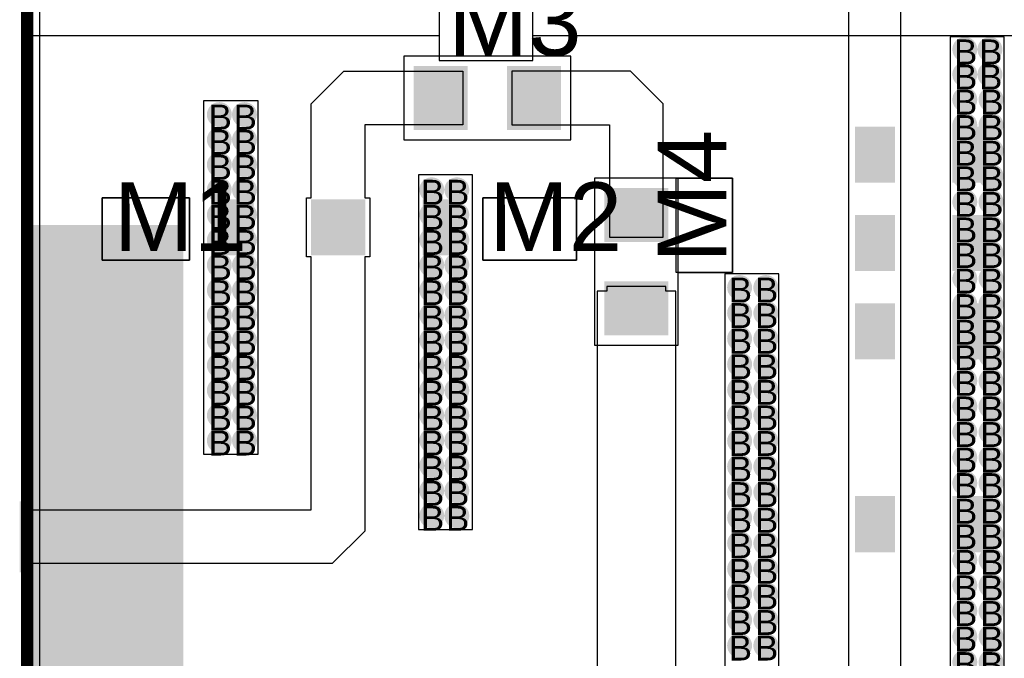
# Model space of a CAD drawing. Header units: millimetres. Extents: x -0.78 to 4.25, y -4.49 to 2.54.
# Tile 8 of 32: x -0.01 to 0.78, y 1.28 to 1.79. Entities that reach past the tile are written whole.
import ezdxf

# ---------------------------------------------------------------- set-up
doc = ezdxf.new("R2010")
doc.units = ezdxf.units.MM
doc.header["$MEASUREMENT"] = 0
for name, color, linetype in [('BottomLayer', 5, 'Continuous'), ('BottomSolder', 6, 'Continuous'), ('DrillDrawing', 1, 'Continuous'), ('Mechanical1', 6, 'Continuous'), ('TopLayer', 1, 'Continuous'), ('TopOverlay', 2, 'Continuous'), ('TopSolder', 216, 'Continuous')]:
    doc.layers.add(name, color=color, linetype=linetype)
doc.styles.add('Arial', font='txt', dxfattribs={"height": 0.2})

msp = doc.modelspace()

# ---------------------------------------------------------------- hatches: boundary and pattern name
at = {"layer": 'BottomLayer'}
h = msp.add_hatch(color=5, dxfattribs=at)
edge = h.paths.add_edge_path()
edge.add_arc((0.75118, 1.76388), 0.01, 0, 360)
h = msp.add_hatch(color=5, dxfattribs=at)
edge = h.paths.add_edge_path()
edge.add_arc((0.77128, 1.76388), 0.01, 0, 360)
h = msp.add_hatch(color=5, dxfattribs=at)
edge = h.paths.add_edge_path()
edge.add_arc((0.75118, 1.74378), 0.01, 0, 360)
h = msp.add_hatch(color=5, dxfattribs=at)
edge = h.paths.add_edge_path()
edge.add_arc((0.77128, 1.74378), 0.01, 0, 360)
h = msp.add_hatch(color=5, dxfattribs=at)
edge = h.paths.add_edge_path()
edge.add_arc((0.75118, 1.72368), 0.01, 0, 360)
h = msp.add_hatch(color=5, dxfattribs=at)
edge = h.paths.add_edge_path()
edge.add_arc((0.77218, 1.72368), 0.01, 0, 360)
h = msp.add_hatch(color=5, dxfattribs=at)
edge = h.paths.add_edge_path()
edge.add_arc((0.15397, 1.71162), 0.01, 0, 360)
h = msp.add_hatch(color=5, dxfattribs=at)
edge = h.paths.add_edge_path()
edge.add_arc((0.17407, 1.71162), 0.01, 0, 360)
h = msp.add_hatch(color=5, dxfattribs=at)
edge = h.paths.add_edge_path()
edge.add_arc((0.75118, 1.70318), 0.01, 0, 360)
h = msp.add_hatch(color=5, dxfattribs=at)
edge = h.paths.add_edge_path()
edge.add_arc((0.77218, 1.70318), 0.01, 0, 360)
h = msp.add_hatch(color=5, dxfattribs=at)
edge = h.paths.add_edge_path()
edge.add_arc((0.15397, 1.69152), 0.01, 0, 360)
h = msp.add_hatch(color=5, dxfattribs=at)
edge = h.paths.add_edge_path()
edge.add_arc((0.17407, 1.69152), 0.01, 0, 360)
h = msp.add_hatch(color=5, dxfattribs=at)
edge = h.paths.add_edge_path()
edge.add_arc((0.75118, 1.68268), 0.01, 0, 360)
h = msp.add_hatch(color=5, dxfattribs=at)
edge = h.paths.add_edge_path()
edge.add_arc((0.77218, 1.68268), 0.01, 0, 360)
h = msp.add_hatch(color=5, dxfattribs=at)
edge = h.paths.add_edge_path()
edge.add_arc((0.15397, 1.67142), 0.01, 0, 360)
h = msp.add_hatch(color=5, dxfattribs=at)
edge = h.paths.add_edge_path()
edge.add_arc((0.17407, 1.67142), 0.01, 0, 360)
h = msp.add_hatch(color=5, dxfattribs=at)
edge = h.paths.add_edge_path()
edge.add_arc((0.75118, 1.66218), 0.01, 0, 360)
h = msp.add_hatch(color=5, dxfattribs=at)
edge = h.paths.add_edge_path()
edge.add_arc((0.77218, 1.66218), 0.01, 0, 360)
h = msp.add_hatch(color=5, dxfattribs=at)
edge = h.paths.add_edge_path()
edge.add_arc((0.15397, 1.65132), 0.01, 0, 360)
h = msp.add_hatch(color=5, dxfattribs=at)
edge = h.paths.add_edge_path()
edge.add_arc((0.17407, 1.65132), 0.01, 0, 360)
h = msp.add_hatch(color=5, dxfattribs=at)
edge = h.paths.add_edge_path()
edge.add_arc((0.32412, 1.65132), 0.01, 0, 360)
h = msp.add_hatch(color=5, dxfattribs=at)
edge = h.paths.add_edge_path()
edge.add_arc((0.34422, 1.65132), 0.01, 0, 360)
h = msp.add_hatch(color=5, dxfattribs=at)
edge = h.paths.add_edge_path()
edge.add_arc((0.75118, 1.64168), 0.01, 0, 360)
h = msp.add_hatch(color=5, dxfattribs=at)
edge = h.paths.add_edge_path()
edge.add_arc((0.77218, 1.64168), 0.01, 0, 360)
h = msp.add_hatch(color=5, dxfattribs=at)
edge = h.paths.add_edge_path()
edge.add_arc((0.15397, 1.63122), 0.01, 0, 360)
h = msp.add_hatch(color=5, dxfattribs=at)
edge = h.paths.add_edge_path()
edge.add_arc((0.17407, 1.63122), 0.01, 0, 360)
h = msp.add_hatch(color=5, dxfattribs=at)
edge = h.paths.add_edge_path()
edge.add_arc((0.32412, 1.63122), 0.01, 0, 360)
h = msp.add_hatch(color=5, dxfattribs=at)
edge = h.paths.add_edge_path()
edge.add_arc((0.34422, 1.63122), 0.01, 0, 360)
h = msp.add_hatch(color=5, dxfattribs=at)
edge = h.paths.add_edge_path()
edge.add_arc((0.75118, 1.62118), 0.01, 0, 360)
h = msp.add_hatch(color=5, dxfattribs=at)
edge = h.paths.add_edge_path()
edge.add_arc((0.77218, 1.62118), 0.01, 0, 360)
msp.add_hatch(color=5, dxfattribs=at).paths.add_polyline_path([(-0.005, 1.62314), (0.125, 1.62314), (0.125, 1.12314), (-0.005, 1.12314)])
h = msp.add_hatch(color=5, dxfattribs=at)
edge = h.paths.add_edge_path()
edge.add_arc((0.15397, 1.61112), 0.01, 0, 360)
h = msp.add_hatch(color=5, dxfattribs=at)
edge = h.paths.add_edge_path()
edge.add_arc((0.17407, 1.61112), 0.01, 0, 360)
h = msp.add_hatch(color=5, dxfattribs=at)
edge = h.paths.add_edge_path()
edge.add_arc((0.32412, 1.61112), 0.01, 0, 360)
h = msp.add_hatch(color=5, dxfattribs=at)
edge = h.paths.add_edge_path()
edge.add_arc((0.34422, 1.61112), 0.01, 0, 360)
h = msp.add_hatch(color=5, dxfattribs=at)
edge = h.paths.add_edge_path()
edge.add_arc((0.75118, 1.60068), 0.01, 0, 360)
h = msp.add_hatch(color=5, dxfattribs=at)
edge = h.paths.add_edge_path()
edge.add_arc((0.77218, 1.60068), 0.01, 0, 360)
h = msp.add_hatch(color=5, dxfattribs=at)
edge = h.paths.add_edge_path()
edge.add_arc((0.15397, 1.59102), 0.01, 0, 360)
h = msp.add_hatch(color=5, dxfattribs=at)
edge = h.paths.add_edge_path()
edge.add_arc((0.17407, 1.59102), 0.01, 0, 360)
h = msp.add_hatch(color=5, dxfattribs=at)
edge = h.paths.add_edge_path()
edge.add_arc((0.32412, 1.59102), 0.01, 0, 360)
h = msp.add_hatch(color=5, dxfattribs=at)
edge = h.paths.add_edge_path()
edge.add_arc((0.34422, 1.59102), 0.01, 0, 360)
h = msp.add_hatch(color=5, dxfattribs=at)
edge = h.paths.add_edge_path()
edge.add_arc((0.75118, 1.58018), 0.01, 0, 360)
h = msp.add_hatch(color=5, dxfattribs=at)
edge = h.paths.add_edge_path()
edge.add_arc((0.77218, 1.58018), 0.01, 0, 360)
h = msp.add_hatch(color=5, dxfattribs=at)
edge = h.paths.add_edge_path()
edge.add_arc((0.15397, 1.57092), 0.01, 0, 360)
h = msp.add_hatch(color=5, dxfattribs=at)
edge = h.paths.add_edge_path()
edge.add_arc((0.17407, 1.57092), 0.01, 0, 360)
h = msp.add_hatch(color=5, dxfattribs=at)
edge = h.paths.add_edge_path()
edge.add_arc((0.32412, 1.57092), 0.01, 0, 360)
h = msp.add_hatch(color=5, dxfattribs=at)
edge = h.paths.add_edge_path()
edge.add_arc((0.34422, 1.57092), 0.01, 0, 360)
h = msp.add_hatch(color=5, dxfattribs=at)
edge = h.paths.add_edge_path()
edge.add_arc((0.57075, 1.57299), 0.01, 0, 360)
h = msp.add_hatch(color=5, dxfattribs=at)
edge = h.paths.add_edge_path()
edge.add_arc((0.59175, 1.57299), 0.01, 0, 360)
h = msp.add_hatch(color=5, dxfattribs=at)
edge = h.paths.add_edge_path()
edge.add_arc((0.57075, 1.55249), 0.01, 0, 360)
h = msp.add_hatch(color=5, dxfattribs=at)
edge = h.paths.add_edge_path()
edge.add_arc((0.59175, 1.55249), 0.01, 0, 360)
h = msp.add_hatch(color=5, dxfattribs=at)
edge = h.paths.add_edge_path()
edge.add_arc((0.75118, 1.55968), 0.01, 0, 360)
h = msp.add_hatch(color=5, dxfattribs=at)
edge = h.paths.add_edge_path()
edge.add_arc((0.77218, 1.55968), 0.01, 0, 360)
h = msp.add_hatch(color=5, dxfattribs=at)
edge = h.paths.add_edge_path()
edge.add_arc((0.15397, 1.55082), 0.01, 0, 360)
h = msp.add_hatch(color=5, dxfattribs=at)
edge = h.paths.add_edge_path()
edge.add_arc((0.17407, 1.55082), 0.01, 0, 360)
h = msp.add_hatch(color=5, dxfattribs=at)
edge = h.paths.add_edge_path()
edge.add_arc((0.32412, 1.55082), 0.01, 0, 360)
h = msp.add_hatch(color=5, dxfattribs=at)
edge = h.paths.add_edge_path()
edge.add_arc((0.34422, 1.55082), 0.01, 0, 360)
h = msp.add_hatch(color=5, dxfattribs=at)
edge = h.paths.add_edge_path()
edge.add_arc((0.75118, 1.53918), 0.01, 0, 360)
h = msp.add_hatch(color=5, dxfattribs=at)
edge = h.paths.add_edge_path()
edge.add_arc((0.77218, 1.53918), 0.01, 0, 360)
h = msp.add_hatch(color=5, dxfattribs=at)
edge = h.paths.add_edge_path()
edge.add_arc((0.15397, 1.53072), 0.01, 0, 360)
h = msp.add_hatch(color=5, dxfattribs=at)
edge = h.paths.add_edge_path()
edge.add_arc((0.17407, 1.53072), 0.01, 0, 360)
h = msp.add_hatch(color=5, dxfattribs=at)
edge = h.paths.add_edge_path()
edge.add_arc((0.32412, 1.53072), 0.01, 0, 360)
h = msp.add_hatch(color=5, dxfattribs=at)
edge = h.paths.add_edge_path()
edge.add_arc((0.34422, 1.53072), 0.01, 0, 360)
h = msp.add_hatch(color=5, dxfattribs=at)
edge = h.paths.add_edge_path()
edge.add_arc((0.57075, 1.53199), 0.01, 0, 360)
h = msp.add_hatch(color=5, dxfattribs=at)
edge = h.paths.add_edge_path()
edge.add_arc((0.59175, 1.53199), 0.01, 0, 360)
h = msp.add_hatch(color=5, dxfattribs=at)
edge = h.paths.add_edge_path()
edge.add_arc((0.75118, 1.51868), 0.01, 0, 360)
h = msp.add_hatch(color=5, dxfattribs=at)
edge = h.paths.add_edge_path()
edge.add_arc((0.77218, 1.51868), 0.01, 0, 360)
h = msp.add_hatch(color=5, dxfattribs=at)
edge = h.paths.add_edge_path()
edge.add_arc((0.15397, 1.51062), 0.01, 0, 360)
h = msp.add_hatch(color=5, dxfattribs=at)
edge = h.paths.add_edge_path()
edge.add_arc((0.17407, 1.51062), 0.01, 0, 360)
h = msp.add_hatch(color=5, dxfattribs=at)
edge = h.paths.add_edge_path()
edge.add_arc((0.32412, 1.51062), 0.01, 0, 360)
h = msp.add_hatch(color=5, dxfattribs=at)
edge = h.paths.add_edge_path()
edge.add_arc((0.34422, 1.51062), 0.01, 0, 360)
h = msp.add_hatch(color=5, dxfattribs=at)
edge = h.paths.add_edge_path()
edge.add_arc((0.57075, 1.51149), 0.01, 0, 360)
h = msp.add_hatch(color=5, dxfattribs=at)
edge = h.paths.add_edge_path()
edge.add_arc((0.59175, 1.51149), 0.01, 0, 360)
h = msp.add_hatch(color=5, dxfattribs=at)
edge = h.paths.add_edge_path()
edge.add_arc((0.75118, 1.49818), 0.01, 0, 360)
h = msp.add_hatch(color=5, dxfattribs=at)
edge = h.paths.add_edge_path()
edge.add_arc((0.77218, 1.49818), 0.01, 0, 360)
h = msp.add_hatch(color=5, dxfattribs=at)
edge = h.paths.add_edge_path()
edge.add_arc((0.15397, 1.49052), 0.01, 0, 360)
h = msp.add_hatch(color=5, dxfattribs=at)
edge = h.paths.add_edge_path()
edge.add_arc((0.17407, 1.49052), 0.01, 0, 360)
h = msp.add_hatch(color=5, dxfattribs=at)
edge = h.paths.add_edge_path()
edge.add_arc((0.32412, 1.49052), 0.01, 0, 360)
h = msp.add_hatch(color=5, dxfattribs=at)
edge = h.paths.add_edge_path()
edge.add_arc((0.34422, 1.49052), 0.01, 0, 360)
h = msp.add_hatch(color=5, dxfattribs=at)
edge = h.paths.add_edge_path()
edge.add_arc((0.57075, 1.49099), 0.01, 0, 360)
h = msp.add_hatch(color=5, dxfattribs=at)
edge = h.paths.add_edge_path()
edge.add_arc((0.59175, 1.49099), 0.01, 0, 360)
h = msp.add_hatch(color=5, dxfattribs=at)
edge = h.paths.add_edge_path()
edge.add_arc((0.75118, 1.47768), 0.01, 0, 360)
h = msp.add_hatch(color=5, dxfattribs=at)
edge = h.paths.add_edge_path()
edge.add_arc((0.77218, 1.47768), 0.01, 0, 360)
h = msp.add_hatch(color=5, dxfattribs=at)
edge = h.paths.add_edge_path()
edge.add_arc((0.15397, 1.47042), 0.01, 0, 360)
h = msp.add_hatch(color=5, dxfattribs=at)
edge = h.paths.add_edge_path()
edge.add_arc((0.17407, 1.47042), 0.01, 0, 360)
h = msp.add_hatch(color=5, dxfattribs=at)
edge = h.paths.add_edge_path()
edge.add_arc((0.32412, 1.47042), 0.01, 0, 360)
h = msp.add_hatch(color=5, dxfattribs=at)
edge = h.paths.add_edge_path()
edge.add_arc((0.34422, 1.47042), 0.01, 0, 360)
h = msp.add_hatch(color=5, dxfattribs=at)
edge = h.paths.add_edge_path()
edge.add_arc((0.57075, 1.47049), 0.01, 0, 360)
h = msp.add_hatch(color=5, dxfattribs=at)
edge = h.paths.add_edge_path()
edge.add_arc((0.59175, 1.47049), 0.01, 0, 360)
h = msp.add_hatch(color=5, dxfattribs=at)
edge = h.paths.add_edge_path()
edge.add_arc((0.15397, 1.45032), 0.01, 0, 360)
h = msp.add_hatch(color=5, dxfattribs=at)
edge = h.paths.add_edge_path()
edge.add_arc((0.17407, 1.45032), 0.01, 0, 360)
h = msp.add_hatch(color=5, dxfattribs=at)
edge = h.paths.add_edge_path()
edge.add_arc((0.32412, 1.45032), 0.01, 0, 360)
h = msp.add_hatch(color=5, dxfattribs=at)
edge = h.paths.add_edge_path()
edge.add_arc((0.34422, 1.45032), 0.01, 0, 360)
h = msp.add_hatch(color=5, dxfattribs=at)
edge = h.paths.add_edge_path()
edge.add_arc((0.57075, 1.44999), 0.01, 0, 360)
h = msp.add_hatch(color=5, dxfattribs=at)
edge = h.paths.add_edge_path()
edge.add_arc((0.59175, 1.44999), 0.01, 0, 360)
h = msp.add_hatch(color=5, dxfattribs=at)
edge = h.paths.add_edge_path()
edge.add_arc((0.75118, 1.45718), 0.01, 0, 360)
h = msp.add_hatch(color=5, dxfattribs=at)
edge = h.paths.add_edge_path()
edge.add_arc((0.77218, 1.45718), 0.01, 0, 360)
h = msp.add_hatch(color=5, dxfattribs=at)
edge = h.paths.add_edge_path()
edge.add_arc((0.75118, 1.43668), 0.01, 0, 360)
h = msp.add_hatch(color=5, dxfattribs=at)
edge = h.paths.add_edge_path()
edge.add_arc((0.77218, 1.43668), 0.01, 0, 360)
h = msp.add_hatch(color=5, dxfattribs=at)
edge = h.paths.add_edge_path()
edge.add_arc((0.32412, 1.43022), 0.01, 0, 360)
h = msp.add_hatch(color=5, dxfattribs=at)
edge = h.paths.add_edge_path()
edge.add_arc((0.34422, 1.43022), 0.01, 0, 360)
h = msp.add_hatch(color=5, dxfattribs=at)
edge = h.paths.add_edge_path()
edge.add_arc((0.57075, 1.42949), 0.01, 0, 360)
h = msp.add_hatch(color=5, dxfattribs=at)
edge = h.paths.add_edge_path()
edge.add_arc((0.59175, 1.42949), 0.01, 0, 360)
h = msp.add_hatch(color=5, dxfattribs=at)
edge = h.paths.add_edge_path()
edge.add_arc((0.32412, 1.41012), 0.01, 0, 360)
h = msp.add_hatch(color=5, dxfattribs=at)
edge = h.paths.add_edge_path()
edge.add_arc((0.34422, 1.41012), 0.01, 0, 360)
h = msp.add_hatch(color=5, dxfattribs=at)
edge = h.paths.add_edge_path()
edge.add_arc((0.75118, 1.41618), 0.01, 0, 360)
h = msp.add_hatch(color=5, dxfattribs=at)
edge = h.paths.add_edge_path()
edge.add_arc((0.77218, 1.41618), 0.01, 0, 360)
h = msp.add_hatch(color=5, dxfattribs=at)
edge = h.paths.add_edge_path()
edge.add_arc((0.57075, 1.40899), 0.01, 0, 360)
h = msp.add_hatch(color=5, dxfattribs=at)
edge = h.paths.add_edge_path()
edge.add_arc((0.59175, 1.40899), 0.01, 0, 360)
h = msp.add_hatch(color=5, dxfattribs=at)
edge = h.paths.add_edge_path()
edge.add_arc((0.75118, 1.39568), 0.01, 0, 360)
h = msp.add_hatch(color=5, dxfattribs=at)
edge = h.paths.add_edge_path()
edge.add_arc((0.77218, 1.39568), 0.01, 0, 360)
h = msp.add_hatch(color=5, dxfattribs=at)
edge = h.paths.add_edge_path()
edge.add_arc((0.32412, 1.39002), 0.01, 0, 360)
h = msp.add_hatch(color=5, dxfattribs=at)
edge = h.paths.add_edge_path()
edge.add_arc((0.34422, 1.39002), 0.01, 0, 360)
h = msp.add_hatch(color=5, dxfattribs=at)
edge = h.paths.add_edge_path()
edge.add_arc((0.57075, 1.38849), 0.01, 0, 360)
h = msp.add_hatch(color=5, dxfattribs=at)
edge = h.paths.add_edge_path()
edge.add_arc((0.59175, 1.38849), 0.01, 0, 360)
h = msp.add_hatch(color=5, dxfattribs=at)
edge = h.paths.add_edge_path()
edge.add_arc((0.75118, 1.37518), 0.01, 0, 360)
h = msp.add_hatch(color=5, dxfattribs=at)
edge = h.paths.add_edge_path()
edge.add_arc((0.77218, 1.37518), 0.01, 0, 360)
h = msp.add_hatch(color=5, dxfattribs=at)
edge = h.paths.add_edge_path()
edge.add_arc((0.57075, 1.36799), 0.01, 0, 360)
h = msp.add_hatch(color=5, dxfattribs=at)
edge = h.paths.add_edge_path()
edge.add_arc((0.59175, 1.36799), 0.01, 0, 360)
h = msp.add_hatch(color=5, dxfattribs=at)
edge = h.paths.add_edge_path()
edge.add_arc((0.75118, 1.35468), 0.01, 0, 360)
h = msp.add_hatch(color=5, dxfattribs=at)
edge = h.paths.add_edge_path()
edge.add_arc((0.77218, 1.35468), 0.01, 0, 360)
h = msp.add_hatch(color=5, dxfattribs=at)
edge = h.paths.add_edge_path()
edge.add_arc((0.57075, 1.34749), 0.01, 0, 360)
h = msp.add_hatch(color=5, dxfattribs=at)
edge = h.paths.add_edge_path()
edge.add_arc((0.59175, 1.34749), 0.01, 0, 360)
h = msp.add_hatch(color=5, dxfattribs=at)
edge = h.paths.add_edge_path()
edge.add_arc((0.75118, 1.33418), 0.01, 0, 360)
h = msp.add_hatch(color=5, dxfattribs=at)
edge = h.paths.add_edge_path()
edge.add_arc((0.77218, 1.33418), 0.01, 0, 360)
h = msp.add_hatch(color=5, dxfattribs=at)
edge = h.paths.add_edge_path()
edge.add_arc((0.57075, 1.32699), 0.01, 0, 360)
h = msp.add_hatch(color=5, dxfattribs=at)
edge = h.paths.add_edge_path()
edge.add_arc((0.59175, 1.32699), 0.01, 0, 360)
h = msp.add_hatch(color=5, dxfattribs=at)
edge = h.paths.add_edge_path()
edge.add_arc((0.75118, 1.31368), 0.01, 0, 360)
h = msp.add_hatch(color=5, dxfattribs=at)
edge = h.paths.add_edge_path()
edge.add_arc((0.77218, 1.31368), 0.01, 0, 360)
h = msp.add_hatch(color=5, dxfattribs=at)
edge = h.paths.add_edge_path()
edge.add_arc((0.57075, 1.30649), 0.01, 0, 360)
h = msp.add_hatch(color=5, dxfattribs=at)
edge = h.paths.add_edge_path()
edge.add_arc((0.59175, 1.30649), 0.01, 0, 360)
h = msp.add_hatch(color=5, dxfattribs=at)
edge = h.paths.add_edge_path()
edge.add_arc((0.75118, 1.29318), 0.01, 0, 360)
h = msp.add_hatch(color=5, dxfattribs=at)
edge = h.paths.add_edge_path()
edge.add_arc((0.77218, 1.29318), 0.01, 0, 360)
h = msp.add_hatch(color=5, dxfattribs=at)
edge = h.paths.add_edge_path()
edge.add_arc((0.57075, 1.28599), 0.01, 0, 360)
h = msp.add_hatch(color=5, dxfattribs=at)
edge = h.paths.add_edge_path()
edge.add_arc((0.59175, 1.28599), 0.01, 0, 360)
h = msp.add_hatch(color=5, dxfattribs=at)
edge = h.paths.add_edge_path()
edge.add_arc((0.75118, 1.27268), 0.01, 0, 360)
h = msp.add_hatch(color=5, dxfattribs=at)
edge = h.paths.add_edge_path()
edge.add_arc((0.77218, 1.27268), 0.01, 0, 360)
at = {"layer": 'TopLayer'}
h = msp.add_hatch(color=1, dxfattribs=at)
edge = h.paths.add_edge_path()
edge.add_arc((0.75118, 1.76388), 0.01, 0, 360)
h = msp.add_hatch(color=1, dxfattribs=at)
edge = h.paths.add_edge_path()
edge.add_arc((0.77128, 1.76388), 0.01, 0, 360)
h = msp.add_hatch(color=1, dxfattribs=at)
edge = h.paths.add_edge_path()
edge.add_arc((0.75118, 1.74378), 0.01, 0, 360)
h = msp.add_hatch(color=1, dxfattribs=at)
edge = h.paths.add_edge_path()
edge.add_arc((0.77128, 1.74378), 0.01, 0, 360)
for points in [[(0.34459, 1.70341), (0.31459, 1.70341), (0.31459, 1.74641), (0.34459, 1.74641)], [(0.42259, 1.70341), (0.39259, 1.70341), (0.39259, 1.74641), (0.42259, 1.74641)], [(0.69431, 1.65806), (0.66431, 1.65806), (0.66431, 1.70106), (0.69431, 1.70106)], [(0.77231, 1.65806), (0.74231, 1.65806), (0.74231, 1.70106), (0.77231, 1.70106)], [(0.15041, 1.64267), (0.18041, 1.64267), (0.18041, 1.59967), (0.15041, 1.59967)], [(0.22841, 1.64267), (0.25841, 1.64267), (0.25841, 1.59967), (0.22841, 1.59967)], [(0.26978, 1.59967), (0.23978, 1.59967), (0.23978, 1.64267), (0.26978, 1.64267)], [(0.34778, 1.59967), (0.31778, 1.59967), (0.31778, 1.64267), (0.34778, 1.64267)], [(0.46657, 1.61761), (0.46657, 1.64761), (0.50957, 1.64761), (0.50957, 1.61761)], [(0.69431, 1.58719), (0.66431, 1.58719), (0.66431, 1.63019), (0.69431, 1.63019)], [(0.77231, 1.58719), (0.74231, 1.58719), (0.74231, 1.63019), (0.77231, 1.63019)], [(0.46657, 1.53961), (0.46657, 1.56961), (0.50957, 1.56961), (0.50957, 1.53961)], [(0.69431, 1.51632), (0.66431, 1.51632), (0.66431, 1.55932), (0.69431, 1.55932)], [(0.77231, 1.51632), (0.74231, 1.51632), (0.74231, 1.55932), (0.77231, 1.55932)], [(0.69431, 1.3618), (0.66431, 1.3618), (0.66431, 1.4048), (0.69431, 1.4048)], [(0.77231, 1.3618), (0.74231, 1.3618), (0.74231, 1.4048), (0.77231, 1.4048)], [(-0.005, 1.40064), (0.105, 1.40064), (0.105, 1.34564), (-0.005, 1.34564)]]:
    msp.add_hatch(color=1, dxfattribs=at).paths.add_polyline_path(points)
h = msp.add_hatch(color=1, dxfattribs=at)
edge = h.paths.add_edge_path()
edge.add_arc((0.75118, 1.72368), 0.01, 0, 360)
h = msp.add_hatch(color=1, dxfattribs=at)
edge = h.paths.add_edge_path()
edge.add_arc((0.77218, 1.72368), 0.01, 0, 360)
h = msp.add_hatch(color=1, dxfattribs=at)
edge = h.paths.add_edge_path()
edge.add_arc((0.15397, 1.71162), 0.01, 0, 360)
h = msp.add_hatch(color=1, dxfattribs=at)
edge = h.paths.add_edge_path()
edge.add_arc((0.17407, 1.71162), 0.01, 0, 360)
h = msp.add_hatch(color=1, dxfattribs=at)
edge = h.paths.add_edge_path()
edge.add_arc((0.75118, 1.70318), 0.01, 0, 360)
h = msp.add_hatch(color=1, dxfattribs=at)
edge = h.paths.add_edge_path()
edge.add_arc((0.77218, 1.70318), 0.01, 0, 360)
h = msp.add_hatch(color=1, dxfattribs=at)
edge = h.paths.add_edge_path()
edge.add_arc((0.15397, 1.69152), 0.01, 0, 360)
h = msp.add_hatch(color=1, dxfattribs=at)
edge = h.paths.add_edge_path()
edge.add_arc((0.17407, 1.69152), 0.01, 0, 360)
h = msp.add_hatch(color=1, dxfattribs=at)
edge = h.paths.add_edge_path()
edge.add_arc((0.75118, 1.68268), 0.01, 0, 360)
h = msp.add_hatch(color=1, dxfattribs=at)
edge = h.paths.add_edge_path()
edge.add_arc((0.77218, 1.68268), 0.01, 0, 360)
h = msp.add_hatch(color=1, dxfattribs=at)
edge = h.paths.add_edge_path()
edge.add_arc((0.15397, 1.67142), 0.01, 0, 360)
h = msp.add_hatch(color=1, dxfattribs=at)
edge = h.paths.add_edge_path()
edge.add_arc((0.17407, 1.67142), 0.01, 0, 360)
h = msp.add_hatch(color=1, dxfattribs=at)
edge = h.paths.add_edge_path()
edge.add_arc((0.75118, 1.66218), 0.01, 0, 360)
h = msp.add_hatch(color=1, dxfattribs=at)
edge = h.paths.add_edge_path()
edge.add_arc((0.77218, 1.66218), 0.01, 0, 360)
h = msp.add_hatch(color=1, dxfattribs=at)
edge = h.paths.add_edge_path()
edge.add_arc((0.15397, 1.65132), 0.01, 0, 360)
h = msp.add_hatch(color=1, dxfattribs=at)
edge = h.paths.add_edge_path()
edge.add_arc((0.17407, 1.65132), 0.01, 0, 360)
h = msp.add_hatch(color=1, dxfattribs=at)
edge = h.paths.add_edge_path()
edge.add_arc((0.32412, 1.65132), 0.01, 0, 360)
h = msp.add_hatch(color=1, dxfattribs=at)
edge = h.paths.add_edge_path()
edge.add_arc((0.34422, 1.65132), 0.01, 0, 360)
h = msp.add_hatch(color=1, dxfattribs=at)
edge = h.paths.add_edge_path()
edge.add_arc((0.75118, 1.64168), 0.01, 0, 360)
h = msp.add_hatch(color=1, dxfattribs=at)
edge = h.paths.add_edge_path()
edge.add_arc((0.77218, 1.64168), 0.01, 0, 360)
h = msp.add_hatch(color=1, dxfattribs=at)
edge = h.paths.add_edge_path()
edge.add_arc((0.15397, 1.63122), 0.01, 0, 360)
h = msp.add_hatch(color=1, dxfattribs=at)
edge = h.paths.add_edge_path()
edge.add_arc((0.17407, 1.63122), 0.01, 0, 360)
h = msp.add_hatch(color=1, dxfattribs=at)
edge = h.paths.add_edge_path()
edge.add_arc((0.32412, 1.63122), 0.01, 0, 360)
h = msp.add_hatch(color=1, dxfattribs=at)
edge = h.paths.add_edge_path()
edge.add_arc((0.34422, 1.63122), 0.01, 0, 360)
h = msp.add_hatch(color=1, dxfattribs=at)
edge = h.paths.add_edge_path()
edge.add_arc((0.75118, 1.62118), 0.01, 0, 360)
h = msp.add_hatch(color=1, dxfattribs=at)
edge = h.paths.add_edge_path()
edge.add_arc((0.77218, 1.62118), 0.01, 0, 360)
h = msp.add_hatch(color=1, dxfattribs=at)
edge = h.paths.add_edge_path()
edge.add_arc((0.15397, 1.61112), 0.01, 0, 360)
h = msp.add_hatch(color=1, dxfattribs=at)
edge = h.paths.add_edge_path()
edge.add_arc((0.17407, 1.61112), 0.01, 0, 360)
h = msp.add_hatch(color=1, dxfattribs=at)
edge = h.paths.add_edge_path()
edge.add_arc((0.32412, 1.61112), 0.01, 0, 360)
h = msp.add_hatch(color=1, dxfattribs=at)
edge = h.paths.add_edge_path()
edge.add_arc((0.34422, 1.61112), 0.01, 0, 360)
h = msp.add_hatch(color=1, dxfattribs=at)
edge = h.paths.add_edge_path()
edge.add_arc((0.75118, 1.60068), 0.01, 0, 360)
h = msp.add_hatch(color=1, dxfattribs=at)
edge = h.paths.add_edge_path()
edge.add_arc((0.77218, 1.60068), 0.01, 0, 360)
h = msp.add_hatch(color=1, dxfattribs=at)
edge = h.paths.add_edge_path()
edge.add_arc((0.15397, 1.59102), 0.01, 0, 360)
h = msp.add_hatch(color=1, dxfattribs=at)
edge = h.paths.add_edge_path()
edge.add_arc((0.17407, 1.59102), 0.01, 0, 360)
h = msp.add_hatch(color=1, dxfattribs=at)
edge = h.paths.add_edge_path()
edge.add_arc((0.32412, 1.59102), 0.01, 0, 360)
h = msp.add_hatch(color=1, dxfattribs=at)
edge = h.paths.add_edge_path()
edge.add_arc((0.34422, 1.59102), 0.01, 0, 360)
h = msp.add_hatch(color=1, dxfattribs=at)
edge = h.paths.add_edge_path()
edge.add_arc((0.75118, 1.58018), 0.01, 0, 360)
h = msp.add_hatch(color=1, dxfattribs=at)
edge = h.paths.add_edge_path()
edge.add_arc((0.77218, 1.58018), 0.01, 0, 360)
h = msp.add_hatch(color=1, dxfattribs=at)
edge = h.paths.add_edge_path()
edge.add_arc((0.15397, 1.57092), 0.01, 0, 360)
h = msp.add_hatch(color=1, dxfattribs=at)
edge = h.paths.add_edge_path()
edge.add_arc((0.17407, 1.57092), 0.01, 0, 360)
h = msp.add_hatch(color=1, dxfattribs=at)
edge = h.paths.add_edge_path()
edge.add_arc((0.32412, 1.57092), 0.01, 0, 360)
h = msp.add_hatch(color=1, dxfattribs=at)
edge = h.paths.add_edge_path()
edge.add_arc((0.34422, 1.57092), 0.01, 0, 360)
h = msp.add_hatch(color=1, dxfattribs=at)
edge = h.paths.add_edge_path()
edge.add_arc((0.57075, 1.57299), 0.01, 0, 360)
h = msp.add_hatch(color=1, dxfattribs=at)
edge = h.paths.add_edge_path()
edge.add_arc((0.59175, 1.57299), 0.01, 0, 360)
h = msp.add_hatch(color=1, dxfattribs=at)
edge = h.paths.add_edge_path()
edge.add_arc((0.57075, 1.55249), 0.01, 0, 360)
h = msp.add_hatch(color=1, dxfattribs=at)
edge = h.paths.add_edge_path()
edge.add_arc((0.59175, 1.55249), 0.01, 0, 360)
h = msp.add_hatch(color=1, dxfattribs=at)
edge = h.paths.add_edge_path()
edge.add_arc((0.75118, 1.55968), 0.01, 0, 360)
h = msp.add_hatch(color=1, dxfattribs=at)
edge = h.paths.add_edge_path()
edge.add_arc((0.77218, 1.55968), 0.01, 0, 360)
h = msp.add_hatch(color=1, dxfattribs=at)
edge = h.paths.add_edge_path()
edge.add_arc((0.15397, 1.55082), 0.01, 0, 360)
h = msp.add_hatch(color=1, dxfattribs=at)
edge = h.paths.add_edge_path()
edge.add_arc((0.17407, 1.55082), 0.01, 0, 360)
h = msp.add_hatch(color=1, dxfattribs=at)
edge = h.paths.add_edge_path()
edge.add_arc((0.32412, 1.55082), 0.01, 0, 360)
h = msp.add_hatch(color=1, dxfattribs=at)
edge = h.paths.add_edge_path()
edge.add_arc((0.34422, 1.55082), 0.01, 0, 360)
h = msp.add_hatch(color=1, dxfattribs=at)
edge = h.paths.add_edge_path()
edge.add_arc((0.75118, 1.53918), 0.01, 0, 360)
h = msp.add_hatch(color=1, dxfattribs=at)
edge = h.paths.add_edge_path()
edge.add_arc((0.77218, 1.53918), 0.01, 0, 360)
h = msp.add_hatch(color=1, dxfattribs=at)
edge = h.paths.add_edge_path()
edge.add_arc((0.15397, 1.53072), 0.01, 0, 360)
h = msp.add_hatch(color=1, dxfattribs=at)
edge = h.paths.add_edge_path()
edge.add_arc((0.17407, 1.53072), 0.01, 0, 360)
h = msp.add_hatch(color=1, dxfattribs=at)
edge = h.paths.add_edge_path()
edge.add_arc((0.32412, 1.53072), 0.01, 0, 360)
h = msp.add_hatch(color=1, dxfattribs=at)
edge = h.paths.add_edge_path()
edge.add_arc((0.34422, 1.53072), 0.01, 0, 360)
h = msp.add_hatch(color=1, dxfattribs=at)
edge = h.paths.add_edge_path()
edge.add_arc((0.57075, 1.53199), 0.01, 0, 360)
h = msp.add_hatch(color=1, dxfattribs=at)
edge = h.paths.add_edge_path()
edge.add_arc((0.59175, 1.53199), 0.01, 0, 360)
h = msp.add_hatch(color=1, dxfattribs=at)
edge = h.paths.add_edge_path()
edge.add_arc((0.75118, 1.51868), 0.01, 0, 360)
h = msp.add_hatch(color=1, dxfattribs=at)
edge = h.paths.add_edge_path()
edge.add_arc((0.77218, 1.51868), 0.01, 0, 360)
h = msp.add_hatch(color=1, dxfattribs=at)
edge = h.paths.add_edge_path()
edge.add_arc((0.15397, 1.51062), 0.01, 0, 360)
h = msp.add_hatch(color=1, dxfattribs=at)
edge = h.paths.add_edge_path()
edge.add_arc((0.17407, 1.51062), 0.01, 0, 360)
h = msp.add_hatch(color=1, dxfattribs=at)
edge = h.paths.add_edge_path()
edge.add_arc((0.32412, 1.51062), 0.01, 0, 360)
h = msp.add_hatch(color=1, dxfattribs=at)
edge = h.paths.add_edge_path()
edge.add_arc((0.34422, 1.51062), 0.01, 0, 360)
h = msp.add_hatch(color=1, dxfattribs=at)
edge = h.paths.add_edge_path()
edge.add_arc((0.57075, 1.51149), 0.01, 0, 360)
h = msp.add_hatch(color=1, dxfattribs=at)
edge = h.paths.add_edge_path()
edge.add_arc((0.59175, 1.51149), 0.01, 0, 360)
h = msp.add_hatch(color=1, dxfattribs=at)
edge = h.paths.add_edge_path()
edge.add_arc((0.75118, 1.49818), 0.01, 0, 360)
h = msp.add_hatch(color=1, dxfattribs=at)
edge = h.paths.add_edge_path()
edge.add_arc((0.77218, 1.49818), 0.01, 0, 360)
h = msp.add_hatch(color=1, dxfattribs=at)
edge = h.paths.add_edge_path()
edge.add_arc((0.15397, 1.49052), 0.01, 0, 360)
h = msp.add_hatch(color=1, dxfattribs=at)
edge = h.paths.add_edge_path()
edge.add_arc((0.17407, 1.49052), 0.01, 0, 360)
h = msp.add_hatch(color=1, dxfattribs=at)
edge = h.paths.add_edge_path()
edge.add_arc((0.32412, 1.49052), 0.01, 0, 360)
h = msp.add_hatch(color=1, dxfattribs=at)
edge = h.paths.add_edge_path()
edge.add_arc((0.34422, 1.49052), 0.01, 0, 360)
h = msp.add_hatch(color=1, dxfattribs=at)
edge = h.paths.add_edge_path()
edge.add_arc((0.57075, 1.49099), 0.01, 0, 360)
h = msp.add_hatch(color=1, dxfattribs=at)
edge = h.paths.add_edge_path()
edge.add_arc((0.59175, 1.49099), 0.01, 0, 360)
h = msp.add_hatch(color=1, dxfattribs=at)
edge = h.paths.add_edge_path()
edge.add_arc((0.75118, 1.47768), 0.01, 0, 360)
h = msp.add_hatch(color=1, dxfattribs=at)
edge = h.paths.add_edge_path()
edge.add_arc((0.77218, 1.47768), 0.01, 0, 360)
h = msp.add_hatch(color=1, dxfattribs=at)
edge = h.paths.add_edge_path()
edge.add_arc((0.15397, 1.47042), 0.01, 0, 360)
h = msp.add_hatch(color=1, dxfattribs=at)
edge = h.paths.add_edge_path()
edge.add_arc((0.17407, 1.47042), 0.01, 0, 360)
h = msp.add_hatch(color=1, dxfattribs=at)
edge = h.paths.add_edge_path()
edge.add_arc((0.32412, 1.47042), 0.01, 0, 360)
h = msp.add_hatch(color=1, dxfattribs=at)
edge = h.paths.add_edge_path()
edge.add_arc((0.34422, 1.47042), 0.01, 0, 360)
h = msp.add_hatch(color=1, dxfattribs=at)
edge = h.paths.add_edge_path()
edge.add_arc((0.57075, 1.47049), 0.01, 0, 360)
h = msp.add_hatch(color=1, dxfattribs=at)
edge = h.paths.add_edge_path()
edge.add_arc((0.59175, 1.47049), 0.01, 0, 360)
h = msp.add_hatch(color=1, dxfattribs=at)
edge = h.paths.add_edge_path()
edge.add_arc((0.15397, 1.45032), 0.01, 0, 360)
h = msp.add_hatch(color=1, dxfattribs=at)
edge = h.paths.add_edge_path()
edge.add_arc((0.17407, 1.45032), 0.01, 0, 360)
h = msp.add_hatch(color=1, dxfattribs=at)
edge = h.paths.add_edge_path()
edge.add_arc((0.32412, 1.45032), 0.01, 0, 360)
h = msp.add_hatch(color=1, dxfattribs=at)
edge = h.paths.add_edge_path()
edge.add_arc((0.34422, 1.45032), 0.01, 0, 360)
h = msp.add_hatch(color=1, dxfattribs=at)
edge = h.paths.add_edge_path()
edge.add_arc((0.57075, 1.44999), 0.01, 0, 360)
h = msp.add_hatch(color=1, dxfattribs=at)
edge = h.paths.add_edge_path()
edge.add_arc((0.59175, 1.44999), 0.01, 0, 360)
h = msp.add_hatch(color=1, dxfattribs=at)
edge = h.paths.add_edge_path()
edge.add_arc((0.75118, 1.45718), 0.01, 0, 360)
h = msp.add_hatch(color=1, dxfattribs=at)
edge = h.paths.add_edge_path()
edge.add_arc((0.77218, 1.45718), 0.01, 0, 360)
h = msp.add_hatch(color=1, dxfattribs=at)
edge = h.paths.add_edge_path()
edge.add_arc((0.75118, 1.43668), 0.01, 0, 360)
h = msp.add_hatch(color=1, dxfattribs=at)
edge = h.paths.add_edge_path()
edge.add_arc((0.77218, 1.43668), 0.01, 0, 360)
h = msp.add_hatch(color=1, dxfattribs=at)
edge = h.paths.add_edge_path()
edge.add_arc((0.32412, 1.43022), 0.01, 0, 360)
h = msp.add_hatch(color=1, dxfattribs=at)
edge = h.paths.add_edge_path()
edge.add_arc((0.34422, 1.43022), 0.01, 0, 360)
h = msp.add_hatch(color=1, dxfattribs=at)
edge = h.paths.add_edge_path()
edge.add_arc((0.57075, 1.42949), 0.01, 0, 360)
h = msp.add_hatch(color=1, dxfattribs=at)
edge = h.paths.add_edge_path()
edge.add_arc((0.59175, 1.42949), 0.01, 0, 360)
h = msp.add_hatch(color=1, dxfattribs=at)
edge = h.paths.add_edge_path()
edge.add_arc((0.32412, 1.41012), 0.01, 0, 360)
h = msp.add_hatch(color=1, dxfattribs=at)
edge = h.paths.add_edge_path()
edge.add_arc((0.34422, 1.41012), 0.01, 0, 360)
h = msp.add_hatch(color=1, dxfattribs=at)
edge = h.paths.add_edge_path()
edge.add_arc((0.75118, 1.41618), 0.01, 0, 360)
h = msp.add_hatch(color=1, dxfattribs=at)
edge = h.paths.add_edge_path()
edge.add_arc((0.77218, 1.41618), 0.01, 0, 360)
h = msp.add_hatch(color=1, dxfattribs=at)
edge = h.paths.add_edge_path()
edge.add_arc((0.57075, 1.40899), 0.01, 0, 360)
h = msp.add_hatch(color=1, dxfattribs=at)
edge = h.paths.add_edge_path()
edge.add_arc((0.59175, 1.40899), 0.01, 0, 360)
h = msp.add_hatch(color=1, dxfattribs=at)
edge = h.paths.add_edge_path()
edge.add_arc((0.75118, 1.39568), 0.01, 0, 360)
h = msp.add_hatch(color=1, dxfattribs=at)
edge = h.paths.add_edge_path()
edge.add_arc((0.77218, 1.39568), 0.01, 0, 360)
h = msp.add_hatch(color=1, dxfattribs=at)
edge = h.paths.add_edge_path()
edge.add_arc((0.32412, 1.39002), 0.01, 0, 360)
h = msp.add_hatch(color=1, dxfattribs=at)
edge = h.paths.add_edge_path()
edge.add_arc((0.34422, 1.39002), 0.01, 0, 360)
h = msp.add_hatch(color=1, dxfattribs=at)
edge = h.paths.add_edge_path()
edge.add_arc((0.57075, 1.38849), 0.01, 0, 360)
h = msp.add_hatch(color=1, dxfattribs=at)
edge = h.paths.add_edge_path()
edge.add_arc((0.59175, 1.38849), 0.01, 0, 360)
h = msp.add_hatch(color=1, dxfattribs=at)
edge = h.paths.add_edge_path()
edge.add_arc((0.75118, 1.37518), 0.01, 0, 360)
h = msp.add_hatch(color=1, dxfattribs=at)
edge = h.paths.add_edge_path()
edge.add_arc((0.77218, 1.37518), 0.01, 0, 360)
h = msp.add_hatch(color=1, dxfattribs=at)
edge = h.paths.add_edge_path()
edge.add_arc((0.57075, 1.36799), 0.01, 0, 360)
h = msp.add_hatch(color=1, dxfattribs=at)
edge = h.paths.add_edge_path()
edge.add_arc((0.59175, 1.36799), 0.01, 0, 360)
h = msp.add_hatch(color=1, dxfattribs=at)
edge = h.paths.add_edge_path()
edge.add_arc((0.75118, 1.35468), 0.01, 0, 360)
h = msp.add_hatch(color=1, dxfattribs=at)
edge = h.paths.add_edge_path()
edge.add_arc((0.77218, 1.35468), 0.01, 0, 360)
h = msp.add_hatch(color=1, dxfattribs=at)
edge = h.paths.add_edge_path()
edge.add_arc((0.57075, 1.34749), 0.01, 0, 360)
h = msp.add_hatch(color=1, dxfattribs=at)
edge = h.paths.add_edge_path()
edge.add_arc((0.59175, 1.34749), 0.01, 0, 360)
h = msp.add_hatch(color=1, dxfattribs=at)
edge = h.paths.add_edge_path()
edge.add_arc((0.75118, 1.33418), 0.01, 0, 360)
h = msp.add_hatch(color=1, dxfattribs=at)
edge = h.paths.add_edge_path()
edge.add_arc((0.77218, 1.33418), 0.01, 0, 360)
h = msp.add_hatch(color=1, dxfattribs=at)
edge = h.paths.add_edge_path()
edge.add_arc((0.57075, 1.32699), 0.01, 0, 360)
h = msp.add_hatch(color=1, dxfattribs=at)
edge = h.paths.add_edge_path()
edge.add_arc((0.59175, 1.32699), 0.01, 0, 360)
h = msp.add_hatch(color=1, dxfattribs=at)
edge = h.paths.add_edge_path()
edge.add_arc((0.75118, 1.31368), 0.01, 0, 360)
h = msp.add_hatch(color=1, dxfattribs=at)
edge = h.paths.add_edge_path()
edge.add_arc((0.77218, 1.31368), 0.01, 0, 360)
h = msp.add_hatch(color=1, dxfattribs=at)
edge = h.paths.add_edge_path()
edge.add_arc((0.57075, 1.30649), 0.01, 0, 360)
h = msp.add_hatch(color=1, dxfattribs=at)
edge = h.paths.add_edge_path()
edge.add_arc((0.59175, 1.30649), 0.01, 0, 360)
h = msp.add_hatch(color=1, dxfattribs=at)
edge = h.paths.add_edge_path()
edge.add_arc((0.75118, 1.29318), 0.01, 0, 360)
h = msp.add_hatch(color=1, dxfattribs=at)
edge = h.paths.add_edge_path()
edge.add_arc((0.77218, 1.29318), 0.01, 0, 360)
h = msp.add_hatch(color=1, dxfattribs=at)
edge = h.paths.add_edge_path()
edge.add_arc((0.57075, 1.28599), 0.01, 0, 360)
h = msp.add_hatch(color=1, dxfattribs=at)
edge = h.paths.add_edge_path()
edge.add_arc((0.59175, 1.28599), 0.01, 0, 360)
h = msp.add_hatch(color=1, dxfattribs=at)
edge = h.paths.add_edge_path()
edge.add_arc((0.75118, 1.27268), 0.01, 0, 360)
h = msp.add_hatch(color=1, dxfattribs=at)
edge = h.paths.add_edge_path()
edge.add_arc((0.77218, 1.27268), 0.01, 0, 360)
at = {"layer": 'TopSolder'}
for points in [[(0.30953, 1.69932), (0.35284, 1.69932), (0.35284, 1.7505), (0.30953, 1.7505)], [(0.34559, 1.70241), (0.31359, 1.70241), (0.31359, 1.74741), (0.34559, 1.74741)], [(0.42764, 1.7505), (0.38433, 1.7505), (0.38433, 1.69932), (0.42764, 1.69932)], [(0.42359, 1.70241), (0.39159, 1.70241), (0.39159, 1.74741), (0.42359, 1.74741)], [(0.69531, 1.65706), (0.66331, 1.65706), (0.66331, 1.70206), (0.69531, 1.70206)], [(0.77331, 1.65706), (0.74131, 1.65706), (0.74131, 1.70206), (0.77331, 1.70206)], [(0.46248, 1.65267), (0.46248, 1.60936), (0.51366, 1.60936), (0.51366, 1.65267)], [(0.14941, 1.64367), (0.18141, 1.64367), (0.18141, 1.59867), (0.14941, 1.59867)], [(0.22741, 1.64367), (0.25941, 1.64367), (0.25941, 1.59867), (0.22741, 1.59867)], [(0.27078, 1.59867), (0.23878, 1.59867), (0.23878, 1.64367), (0.27078, 1.64367)], [(0.34878, 1.59867), (0.31678, 1.59867), (0.31678, 1.64367), (0.34878, 1.64367)], [(0.46557, 1.61661), (0.46557, 1.64861), (0.51057, 1.64861), (0.51057, 1.61661)], [(0.69531, 1.58619), (0.66331, 1.58619), (0.66331, 1.63119), (0.69531, 1.63119)], [(0.77331, 1.58619), (0.74131, 1.58619), (0.74131, 1.63119), (0.77331, 1.63119)], [(0.51366, 1.53456), (0.51366, 1.57787), (0.46248, 1.57787), (0.46248, 1.53456)], [(0.46557, 1.53861), (0.46557, 1.57061), (0.51057, 1.57061), (0.51057, 1.53861)], [(0.69531, 1.51532), (0.66331, 1.51532), (0.66331, 1.56032), (0.69531, 1.56032)], [(0.77331, 1.51532), (0.74131, 1.51532), (0.74131, 1.56032), (0.77331, 1.56032)], [(0.69531, 1.3608), (0.66331, 1.3608), (0.66331, 1.4058), (0.69531, 1.4058)], [(0.77331, 1.3608), (0.74131, 1.3608), (0.74131, 1.4058), (0.77331, 1.4058)], [(-0.006, 1.40164), (0.106, 1.40164), (0.106, 1.34464), (-0.006, 1.34464)]]:
    msp.add_hatch(color=216, dxfattribs=at).paths.add_polyline_path(points)

# ---------------------------------------------------------------- linework, layer by layer
at = {"layer": 'BottomLayer'}
msp.add_line((0.0102, 0.0102), (0.01019, 2.4898), dxfattribs=at)
at = {"layer": 'BottomSolder'}
msp.add_line((0, 0), (0, 2.5), dxfattribs=at)
at = {"layer": 'Mechanical1', "const_width": 0.01}
msp.add_lwpolyline([(0, 2.5), (0, 0)], dxfattribs=at)
at = {"layer": 'TopLayer'}
for p, q in [((0.65787, 1.81735), (0.65787, 1.76223)), ((0.7, 1.76223), (0.7, 1.81735)), ((0.78268, 1.774), (0.73937, 1.774)), ((0.73937, 1.774), (0.73937, 1.04)), ((0.78268, 1.04), (0.78268, 1.774)), ((0.65787, 1.76223), (0.65787, 0.92528)), ((0.7, 0.94283), (0.7, 1.76223)), ((0.2276, 1.72026), (0.25375, 1.74641)), ((0.25375, 1.74641), (0.3489, 1.74641)), ((0.3489, 1.74641), (0.3489, 1.70341)), ((0.38827, 1.74641), (0.38827, 1.70341)), ((0.48342, 1.74641), (0.38827, 1.74641)), ((0.50957, 1.72026), (0.48342, 1.74641)), ((0.14142, 1.439), (0.14142, 1.723)), ((0.14142, 1.723), (0.18473, 1.723)), ((0.18473, 1.723), (0.18473, 1.439)), ((0.2276, 1.6448), (0.2276, 1.72026)), ((0.50957, 1.6133), (0.50957, 1.72026)), ((0.3489, 1.70341), (0.2706, 1.70341)), ((0.2706, 1.70341), (0.2706, 1.6448)), ((0.38827, 1.70341), (0.46657, 1.70341)), ((0.46657, 1.70341), (0.46657, 1.6133)), ((0.31347, 1.6633), (0.31347, 1.379)), ((0.35678, 1.6633), (0.31347, 1.6633)), ((0.35678, 1.379), (0.35678, 1.6633)), ((0.22366, 1.59755), (0.22366, 1.6448)), ((0.22366, 1.6448), (0.2276, 1.6448)), ((0.2706, 1.6448), (0.27453, 1.6448)), ((0.27453, 1.6448), (0.27453, 1.59755)), ((0.46657, 1.6133), (0.50957, 1.6133)), ((0.2276, 1.59755), (0.22366, 1.59755)), ((0.2276, 1.39464), (0.2276, 1.59755)), ((0.27453, 1.59755), (0.2706, 1.59755)), ((0.2706, 1.59755), (0.2706, 1.37779)), ((0.55894, 1.584), (0.55894, 1.08968)), ((0.60225, 1.584), (0.55894, 1.584)), ((0.60225, 1.08968), (0.60225, 1.584)), ((0.46445, 1.56999), (0.45658, 1.56999)), ((0.45658, 1.56999), (0.45658, 0.70385)), ((0.5117, 1.57393), (0.46445, 1.57393)), ((0.46445, 1.57393), (0.46445, 1.56999)), ((0.5117, 1.56999), (0.5117, 1.57393)), ((0.51957, 1.56999), (0.5117, 1.56999)), ((0.51957, 0.5385), (0.51957, 1.56999)), ((0.18473, 1.439), (0.14142, 1.439)), ((0, 1.35164), (0, 1.39464)), ((0, 1.39464), (0.2276, 1.39464)), ((0.2706, 1.37779), (0.24445, 1.35164)), ((0.31347, 1.379), (0.35678, 1.379)), ((0.24445, 1.35164), (0, 1.35164))]:
    msp.add_line(p, q, dxfattribs=at)
at = {"layer": 'TopSolder'}
for p, q in [((0.33, 1.8), (0.33, 1.755)), ((0.405, 1.755), (0.405, 1.8)), ((0, 1.24928), (0, 1.775)), ((0, 1.775), (0.33, 1.775)), ((0.33, 1.775), (0.33, 1.75838)), ((0.405, 1.75838), (0.405, 1.775)), ((0.405, 1.775), (0.805, 1.775)), ((0.43552, 1.75838), (0.30166, 1.75838)), ((0.30166, 1.75838), (0.30166, 1.69145)), ((0.33, 1.75838), (0.30166, 1.75838)), ((0.30166, 1.75838), (0.30166, 1.69145)), ((0.33, 1.755), (0.405, 1.755)), ((0.43552, 1.75838), (0.405, 1.75838)), ((0.43552, 1.69145), (0.43552, 1.75838)), ((0.43552, 1.69145), (0.43552, 1.75838)), ((0.30166, 1.69145), (0.43552, 1.69145)), ((0.30166, 1.69145), (0.43552, 1.69145)), ((0.52154, 1.66054), (0.45461, 1.66054)), ((0.45461, 1.66054), (0.45461, 1.52669)), ((0.565, 1.66054), (0.45461, 1.66054)), ((0.45461, 1.66054), (0.45461, 1.52669)), ((0.52, 1.66054), (0.565, 1.66054)), ((0.52, 1.585), (0.52, 1.66054)), ((0.52, 1.66054), (0.52, 1.66054)), ((0.52154, 1.52669), (0.52154, 1.66054)), ((0.565, 1.66054), (0.565, 1.585)), ((0.565, 1.585), (0.565, 1.66054)), ((0.06, 1.595), (0.06, 1.645)), ((0.06, 1.645), (0.13, 1.645)), ((0.13, 1.645), (0.06, 1.645)), ((0.06, 1.645), (0.06, 1.595)), ((0.13, 1.645), (0.13, 1.595)), ((0.13, 1.595), (0.13, 1.645)), ((0.365, 1.595), (0.365, 1.645)), ((0.365, 1.645), (0.44, 1.645)), ((0.44, 1.645), (0.365, 1.645)), ((0.365, 1.645), (0.365, 1.595)), ((0.44, 1.645), (0.44, 1.595)), ((0.44, 1.595), (0.44, 1.645)), ((0.13, 1.595), (0.06, 1.595)), ((0.06, 1.595), (0.13, 1.595)), ((0.44, 1.595), (0.365, 1.595)), ((0.365, 1.595), (0.44, 1.595)), ((0.565, 1.585), (0.52, 1.585)), ((0.52154, 1.52669), (0.52154, 1.585)), ((0.52154, 1.585), (0.565, 1.585)), ((0.45461, 1.52669), (0.52154, 1.52669)), ((0.45461, 1.52669), (0.52154, 1.52669))]:
    msp.add_line(p, q, dxfattribs=at)

# ---------------------------------------------------------------- texts
at = {"layer": 'DrillDrawing', "style": 'Arial'}
for p in [(0.74252, 1.75188), (0.76262, 1.75188), (0.74252, 1.73178), (0.76262, 1.73178), (0.74252, 1.71168), (0.76352, 1.71168), (0.14531, 1.69963), (0.16541, 1.69963), (0.74252, 1.69118), (0.76352, 1.69118), (0.14531, 1.67953), (0.16541, 1.67953), (0.74252, 1.67068), (0.76352, 1.67068), (0.14531, 1.65943), (0.16541, 1.65943), (0.74252, 1.65018), (0.76352, 1.65018), (0.14531, 1.63933), (0.16541, 1.63933), (0.31546, 1.63933), (0.33556, 1.63933), (0.74252, 1.62968), (0.76352, 1.62968), (0.14531, 1.61923), (0.16541, 1.61923), (0.31546, 1.61923), (0.33556, 1.61923), (0.74252, 1.60918), (0.76352, 1.60918), (0.14531, 1.59913), (0.16541, 1.59913), (0.31546, 1.59913), (0.33556, 1.59913), (0.74252, 1.58868), (0.76352, 1.58868), (0.14531, 1.57903), (0.16541, 1.57903), (0.31546, 1.57903), (0.33556, 1.57903), (0.74252, 1.56818), (0.76352, 1.56818), (0.14531, 1.55893), (0.16541, 1.55893), (0.31546, 1.55893), (0.33556, 1.55893), (0.56209, 1.56099), (0.58309, 1.56099), (0.74252, 1.54768), (0.76352, 1.54768), (0.14531, 1.53883), (0.16541, 1.53883), (0.31546, 1.53883), (0.33556, 1.53883), (0.56209, 1.54049), (0.58309, 1.54049), (0.74252, 1.52718), (0.76352, 1.52718), (0.14531, 1.51873), (0.16541, 1.51873), (0.31546, 1.51873), (0.33556, 1.51873), (0.56209, 1.51999), (0.58309, 1.51999), (0.74252, 1.50668), (0.76352, 1.50668), (0.14531, 1.49863), (0.16541, 1.49863), (0.31546, 1.49863), (0.33556, 1.49863), (0.56209, 1.49949), (0.58309, 1.49949), (0.56209, 1.47899), (0.58309, 1.47899), (0.74252, 1.48618), (0.76352, 1.48618), (0.14531, 1.47853), (0.16541, 1.47853), (0.31546, 1.47853), (0.33556, 1.47853), (0.74252, 1.46568), (0.76352, 1.46568), (0.14531, 1.45843), (0.16541, 1.45843), (0.31546, 1.45843), (0.33556, 1.45843), (0.56209, 1.45849), (0.58309, 1.45849), (0.74252, 1.44518), (0.76352, 1.44518), (0.14531, 1.43833), (0.16541, 1.43833), (0.31546, 1.43833), (0.33556, 1.43833), (0.56209, 1.43799), (0.58309, 1.43799), (0.74252, 1.42468), (0.76352, 1.42468), (0.31546, 1.41823), (0.33556, 1.41823), (0.56209, 1.41749), (0.58309, 1.41749), (0.74252, 1.40418), (0.76352, 1.40418), (0.31546, 1.39813), (0.33556, 1.39813), (0.56209, 1.39699), (0.58309, 1.39699), (0.31546, 1.37803), (0.33556, 1.37803), (0.56209, 1.37649), (0.58309, 1.37649), (0.74252, 1.38368), (0.76352, 1.38368), (0.74252, 1.36318), (0.76352, 1.36318), (0.56209, 1.35599), (0.58309, 1.35599), (0.74252, 1.34268), (0.76352, 1.34268), (0.56209, 1.33549), (0.58309, 1.33549), (0.74252, 1.32218), (0.76352, 1.32218), (0.56209, 1.31499), (0.58309, 1.31499), (0.74252, 1.30168), (0.76352, 1.30168), (0.56209, 1.29449), (0.58309, 1.29449), (0.56209, 1.27399), (0.58309, 1.27399), (0.74252, 1.28118), (0.76352, 1.28118), (0.74252, 1.26068), (0.76352, 1.26068)]:
    msp.add_text('B', height=0.02, dxfattribs=at).set_placement(p)
at = {"layer": 'TopOverlay', "style": 'Arial'}
for s, p in [('M3', (0.33733, 1.75899)), ('M1', (0.06932, 1.60231)), ('M2', (0.37, 1.60231))]:
    msp.add_text(s, height=0.055, dxfattribs=at).set_placement(p)
msp.add_text('M4', height=0.055, rotation=90, dxfattribs=at).set_placement((0.56022, 1.59265))

doc.saveas('drawing.dxf')
